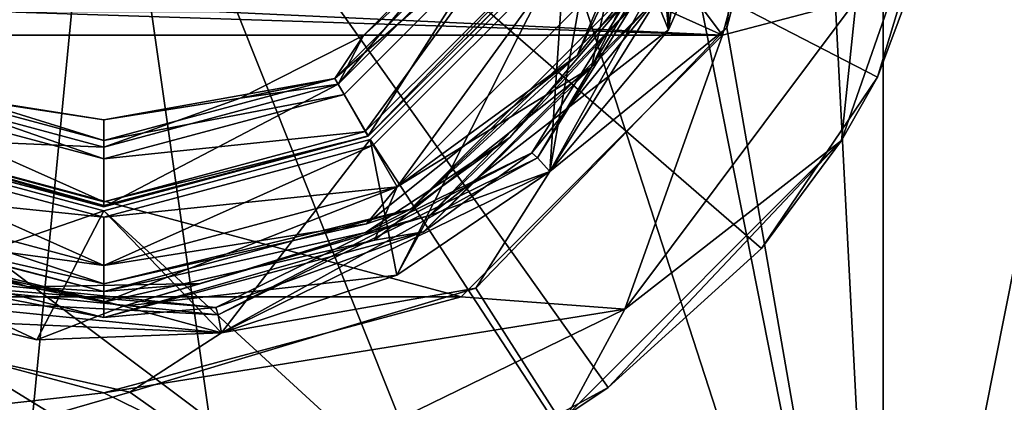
# Model space of a CAD drawing. Header units: millimetres. Extents: x -120 to 80, y -50 to 50.
# Tile 13 of 16: x -3 to 35, y -28 to -13. Entities that reach past the tile are written whole.
import ezdxf

# ---------------------------------------------------------------- set-up
doc = ezdxf.new("R2010")
doc.units = ezdxf.units.MM
doc.header["$LTSCALE"] = 65.185185
for name, color, linetype in [('1', 7, 'CONTINUOUS'), ('10', 7, 'CONTINUOUS'), ('100', 7, 'CONTINUOUS'), ('102', 7, 'CONTINUOUS'), ('105', 7, 'CONTINUOUS'), ('11', 7, 'CONTINUOUS'), ('113', 7, 'CONTINUOUS'), ('12', 7, 'CONTINUOUS'), ('121', 7, 'CONTINUOUS'), ('123', 7, 'CONTINUOUS'), ('13', 7, 'CONTINUOUS'), ('14', 7, 'CONTINUOUS'), ('15', 7, 'CONTINUOUS'), ('16', 7, 'CONTINUOUS'), ('17', 7, 'CONTINUOUS'), ('2', 7, 'CONTINUOUS'), ('3', 7, 'CONTINUOUS'), ('4', 7, 'CONTINUOUS'), ('5', 7, 'CONTINUOUS'), ('50', 7, 'CONTINUOUS'), ('51', 7, 'CONTINUOUS'), ('59', 7, 'CONTINUOUS'), ('6', 7, 'CONTINUOUS'), ('60', 7, 'CONTINUOUS'), ('7', 7, 'CONTINUOUS'), ('8', 7, 'CONTINUOUS'), ('81', 7, 'CONTINUOUS'), ('82', 7, 'CONTINUOUS'), ('83', 7, 'CONTINUOUS'), ('84', 7, 'CONTINUOUS'), ('85', 7, 'CONTINUOUS'), ('86', 7, 'CONTINUOUS'), ('87', 7, 'CONTINUOUS'), ('88', 7, 'CONTINUOUS'), ('89', 7, 'CONTINUOUS'), ('9', 7, 'CONTINUOUS'), ('90', 7, 'CONTINUOUS'), ('91', 7, 'CONTINUOUS'), ('92', 7, 'CONTINUOUS'), ('93', 7, 'CONTINUOUS'), ('94', 7, 'CONTINUOUS'), ('99', 7, 'CONTINUOUS')]:
    doc.layers.add(name, color=color, linetype=linetype)

msp = doc.modelspace()

# ---------------------------------------------------------------- linework, layer by layer
at = {"layer": '1', "linetype": 'CONTINUOUS'}
for points in [[(9.25, -16.021, 61.5), (10.068, -17.454, 61.5), (16.021, -9.25, 61.5), (9.25, -16.021, 61.5)], [(10.068, -17.454, 61.5), (17.448, -10.078, 61.5), (16.021, -9.25, 61.5), (10.068, -17.454, 61.5)], [(-10.068, -17.454, 61.5), (0, -20.15, 61.5), (-9.25, -16.021, 61.5), (-10.068, -17.454, 61.5)], [(0, -20.15, 61.5), (0, -18.5, 61.5), (-9.25, -16.021, 61.5), (0, -20.15, 61.5)], [(0, -18.5, 61.5), (10.068, -17.454, 61.5), (9.25, -16.021, 61.5), (0, -18.5, 61.5)], [(0, -20.15, 61.5), (10.068, -17.454, 61.5), (0, -18.5, 61.5), (0, -20.15, 61.5)]]:
    msp.add_3dface(points, dxfattribs=at)
at = {"layer": '10', "linetype": 'CONTINUOUS'}
for points in [[(8.9, -15.415, 60.8), (15.415, -8.9, 60.8), (8.9, -15.415, 27.8), (8.9, -15.415, 60.8)], [(8.9, -15.415, 27.8), (15.415, -8.9, 60.8), (15.415, -8.9, 27.8), (8.9, -15.415, 27.8)], [(0, -17.8, 27.8), (0, -17.8, 60.8), (8.9, -15.415, 60.8), (0, -17.8, 27.8)], [(0, -17.8, 27.8), (8.9, -15.415, 60.8), (8.9, -15.415, 27.8), (0, -17.8, 27.8)]]:
    msp.add_3dface(points, dxfattribs=at)
at = {"layer": '100', "linetype": 'CONTINUOUS'}
for points in [[(28.385, -17.791, 59), (33.292, -3.726, 59), (29.771, -15.359, 92), (28.385, -17.791, 59)], [(29.771, -15.359, 92), (33.292, -3.726, 59), (32.554, -7.903, 92), (29.771, -15.359, 92)], [(25.308, -21.949, 92), (28.385, -17.791, 59), (29.771, -15.359, 92), (25.308, -21.949, 92)], [(17.865, -28.339, 59), (28.385, -17.791, 59), (19.416, -27.3, 92), (17.865, -28.339, 59)], [(19.416, -27.3, 92), (28.385, -17.791, 59), (25.308, -21.949, 92), (19.416, -27.3, 92)], [(12.428, -31.109, 92), (17.865, -28.339, 59), (19.416, -27.3, 92), (12.428, -31.109, 92)]]:
    msp.add_3dface(points, dxfattribs=at)
at = {"layer": '102', "linetype": 'CONTINUOUS'}
for points in [[(0, 0, 95), (-31.645, -10.994, 92), (-21.319, -21.319, 92.574), (0, 0, 95)], [(-10.994, -31.645, 92), (0, 0, 95), (-21.319, -21.319, 92.574), (-10.994, -31.645, 92)], [(-10.994, -31.645, 92), (-3.218, -33.345, 92), (0, 0, 95), (-10.994, -31.645, 92)], [(-3.218, -33.345, 92), (4.738, -33.163, 92), (0, 0, 95), (-3.218, -33.345, 92)], [(4.738, -33.163, 92), (12.428, -31.109, 92), (0, 0, 95), (4.738, -33.163, 92)], [(12.428, -31.109, 92), (19.416, -27.3, 92), (0, 0, 95), (12.428, -31.109, 92)], [(19.416, -27.3, 92), (25.308, -21.949, 92), (0, 0, 95), (19.416, -27.3, 92)], [(25.308, -21.949, 92), (29.771, -15.359, 92), (0, 0, 95), (25.308, -21.949, 92)], [(29.771, -15.359, 92), (32.554, -7.903, 92), (0, 0, 95), (29.771, -15.359, 92)]]:
    msp.add_3dface(points, dxfattribs=at)
at = {"layer": '105', "linetype": 'CONTINUOUS'}
for points in [[(27.5, 0, 91), (27.5, 0, 90), (23.816, -13.75, 90), (27.5, 0, 91)], [(27.5, 0, 91), (23.816, -13.75, 90), (23.816, -13.749, 91), (27.5, 0, 91)], [(23.816, -13.75, 90), (13.75, -23.815, 90), (23.816, -13.749, 91), (23.816, -13.75, 90)], [(23.816, -13.749, 91), (13.75, -23.815, 90), (13.75, -23.815, 91), (23.816, -13.749, 91)], [(0, -27.5, 90), (-13.75, -23.815, 90), (0, -27.5, 91), (0, -27.5, 90)], [(0, -27.5, 91), (-13.75, -23.815, 90), (-13.75, -23.815, 91), (0, -27.5, 91)], [(13.75, -23.815, 90), (0, -27.5, 90), (13.75, -23.815, 91), (13.75, -23.815, 90)], [(13.75, -23.815, 91), (0, -27.5, 90), (0, -27.5, 91), (13.75, -23.815, 91)]]:
    msp.add_3dface(points, dxfattribs=at)
at = {"layer": '11', "linetype": 'CONTINUOUS'}
for points in [[(16.021, -9.25, 61.5), (15.415, -8.9, 60.8), (8.9, -15.415, 60.8), (16.021, -9.25, 61.5)], [(9.25, -16.021, 61.5), (16.021, -9.25, 61.5), (8.9, -15.415, 60.8), (9.25, -16.021, 61.5)], [(0, -17.8, 60.8), (9.25, -16.021, 61.5), (8.9, -15.415, 60.8), (0, -17.8, 60.8)], [(0, -18.5, 61.5), (9.25, -16.021, 61.5), (0, -17.8, 60.8), (0, -18.5, 61.5)]]:
    msp.add_3dface(points, dxfattribs=at)
at = {"layer": '113', "linetype": 'CONTINUOUS'}
for points in [[(13.5, 0, 91), (23.816, -13.749, 91), (10.922, -7.935, 91), (13.5, 0, 91)], [(27.5, 0, 91), (23.816, -13.749, 91), (13.5, 0, 91), (27.5, 0, 91)], [(10.922, -7.935, 91), (23.816, -13.749, 91), (4.172, -12.839, 91), (10.922, -7.935, 91)], [(23.816, -13.749, 91), (-23.816, -13.749, 91), (-4.172, -12.839, 91), (23.816, -13.749, 91)], [(4.172, -12.839, 91), (23.816, -13.749, 91), (-4.172, -12.839, 91), (4.172, -12.839, 91)], [(23.816, -13.749, 91), (13.75, -23.815, 91), (-23.816, -13.749, 91), (23.816, -13.749, 91)], [(13.75, -23.815, 91), (-13.75, -23.815, 91), (-23.816, -13.749, 91), (13.75, -23.815, 91)], [(13.75, -23.815, 91), (0, -27.5, 91), (-13.75, -23.815, 91), (13.75, -23.815, 91)]]:
    msp.add_3dface(points, dxfattribs=at)
at = {"layer": '12', "linetype": 'CONTINUOUS'}
for points in [[(-9.25, -16.021, 61.5), (0, -18.5, 61.5), (-8.9, -15.415, 60.8), (-9.25, -16.021, 61.5)], [(0, -18.5, 61.5), (0, -17.8, 60.8), (-8.9, -15.415, 60.8), (0, -18.5, 61.5)]]:
    msp.add_3dface(points, dxfattribs=at)
at = {"layer": '121', "linetype": 'CONTINUOUS'}
for points in [[(23.816, -13.75, 90), (27.5, 0, 90), (28.957, -12.4, 90), (23.816, -13.75, 90)], [(20.057, -24.289, 90), (23.816, -13.75, 90), (28.957, -12.4, 90), (20.057, -24.289, 90)], [(13.75, -23.815, 90), (23.816, -13.75, 90), (20.057, -24.289, 90), (13.75, -23.815, 90)], [(-13.75, -23.815, 90), (0, -27.5, 90), (-11.065, -28.745, 90), (-13.75, -23.815, 90)], [(0, -27.5, 90), (13.75, -23.815, 90), (20.057, -24.289, 90), (0, -27.5, 90)], [(6.697, -30.78, 90), (0, -27.5, 90), (20.057, -24.289, 90), (6.697, -30.78, 90)], [(-11.065, -28.745, 90), (0, -27.5, 90), (6.697, -30.78, 90), (-11.065, -28.745, 90)]]:
    msp.add_3dface(points, dxfattribs=at)
at = {"layer": '123', "linetype": 'CONTINUOUS'}
for points in [[(28.957, -12.399, 59), (20.057, -24.289, 59), (28.957, -12.4, 90), (28.957, -12.399, 59)], [(20.057, -24.289, 59), (20.057, -24.289, 90), (28.957, -12.4, 90), (20.057, -24.289, 59)], [(6.698, -30.78, 59), (6.697, -30.78, 90), (20.057, -24.289, 90), (6.698, -30.78, 59)], [(20.057, -24.289, 59), (6.698, -30.78, 59), (20.057, -24.289, 90), (20.057, -24.289, 59)]]:
    msp.add_3dface(points, dxfattribs=at)
at = {"layer": '13', "linetype": 'CONTINUOUS'}
for points in [[(-5.253, -16.168, 27), (-8.9, -15.415, 27.8), (0, -17.8, 27.8), (-5.253, -16.168, 27)], [(0, -17, 27), (-5.253, -16.168, 27), (0, -17.8, 27.8), (0, -17, 27)]]:
    msp.add_3dface(points, dxfattribs=at)
at = {"layer": '14', "linetype": 'CONTINUOUS'}
for points in [[(9.992, -13.753, 27), (8.9, -15.415, 27.8), (15.415, -8.9, 27.8), (9.992, -13.753, 27)], [(13.753, -9.992, 27), (9.992, -13.753, 27), (15.415, -8.9, 27.8), (13.753, -9.992, 27)], [(9.992, -13.753, 27), (5.253, -16.168, 27), (8.9, -15.415, 27.8), (9.992, -13.753, 27)], [(0, -17, 27), (0, -17.8, 27.8), (8.9, -15.415, 27.8), (0, -17, 27)], [(5.253, -16.168, 27), (0, -17, 27), (8.9, -15.415, 27.8), (5.253, -16.168, 27)]]:
    msp.add_3dface(points, dxfattribs=at)
at = {"layer": '15', "linetype": 'CONTINUOUS'}
for points in [[(0, -20.35, 20), (-10.175, -17.624, 61.3), (-10.175, -17.623, 20), (0, -20.35, 20)], [(0, -20.35, 61.3), (-10.175, -17.624, 61.3), (0, -20.35, 20), (0, -20.35, 61.3)]]:
    msp.add_3dface(points, dxfattribs=at)
at = {"layer": '16', "linetype": 'CONTINUOUS'}
for points in [[(17.624, -10.175, 61.3), (10.175, -17.624, 61.3), (17.624, -10.175, 20), (17.624, -10.175, 61.3)], [(17.624, -10.175, 20), (10.175, -17.624, 61.3), (10.175, -17.623, 20), (17.624, -10.175, 20)], [(10.175, -17.624, 61.3), (0, -20.35, 61.3), (10.175, -17.623, 20), (10.175, -17.624, 61.3)], [(0, -20.35, 61.3), (0, -20.35, 20), (10.175, -17.623, 20), (0, -20.35, 61.3)]]:
    msp.add_3dface(points, dxfattribs=at)
at = {"layer": '17', "linetype": 'CONTINUOUS'}
for points in [[(9.025, -15.632, 20), (15.632, -9.025, 20), (10.175, -17.623, 20), (9.025, -15.632, 20)], [(15.632, -9.025, 20), (17.624, -10.175, 20), (10.175, -17.623, 20), (15.632, -9.025, 20)], [(-9.025, -15.632, 20), (0, -18.05, 20), (-10.175, -17.623, 20), (-9.025, -15.632, 20)], [(0, -18.05, 20), (9.025, -15.632, 20), (0, -20.35, 20), (0, -18.05, 20)], [(0, -20.35, 20), (9.025, -15.632, 20), (10.175, -17.623, 20), (0, -20.35, 20)], [(0, -18.05, 20), (0, -20.35, 20), (-10.175, -17.623, 20), (0, -18.05, 20)]]:
    msp.add_3dface(points, dxfattribs=at)
at = {"layer": '2', "linetype": 'CONTINUOUS'}
for points in [[(0, -18.05, 20), (-9.025, -15.632, 20), (0, -18.05, 22), (0, -18.05, 20)], [(0, -18.05, 22), (-9.025, -15.632, 20), (-9.025, -15.632, 22), (0, -18.05, 22)]]:
    msp.add_3dface(points, dxfattribs=at)
at = {"layer": '3', "linetype": 'CONTINUOUS'}
for points in [[(15.632, -9.025, 20), (9.025, -15.632, 20), (15.632, -9.025, 22), (15.632, -9.025, 20)], [(15.632, -9.025, 22), (9.025, -15.632, 20), (9.025, -15.632, 22), (15.632, -9.025, 22)], [(0, -18.05, 20), (0, -18.05, 22), (9.025, -15.632, 22), (0, -18.05, 20)], [(9.025, -15.632, 20), (0, -18.05, 20), (9.025, -15.632, 22), (9.025, -15.632, 20)]]:
    msp.add_3dface(points, dxfattribs=at)
at = {"layer": '4', "linetype": 'CONTINUOUS'}
for points in [[(17.448, -10.078, 61.5), (10.068, -17.454, 61.5), (10.175, -17.624, 61.3), (17.448, -10.078, 61.5)], [(17.624, -10.175, 61.3), (17.448, -10.078, 61.5), (10.175, -17.624, 61.3), (17.624, -10.175, 61.3)], [(10.068, -17.454, 61.5), (0, -20.15, 61.5), (10.175, -17.624, 61.3), (10.068, -17.454, 61.5)], [(10.175, -17.624, 61.3), (0, -20.15, 61.5), (0, -20.291, 61.441), (10.175, -17.624, 61.3)], [(0, -20.35, 61.3), (10.175, -17.624, 61.3), (0, -20.291, 61.441), (0, -20.35, 61.3)]]:
    msp.add_3dface(points, dxfattribs=at)
at = {"layer": '5', "linetype": 'CONTINUOUS'}
for points in [[(0, -20.35, 61.3), (-10.068, -17.454, 61.5), (-10.175, -17.624, 61.3), (0, -20.35, 61.3)], [(0, -20.15, 61.5), (-10.068, -17.454, 61.5), (0, -20.291, 61.441), (0, -20.15, 61.5)], [(-10.068, -17.454, 61.5), (0, -20.35, 61.3), (0, -20.291, 61.441), (-10.068, -17.454, 61.5)]]:
    msp.add_3dface(points, dxfattribs=at)
at = {"layer": '50', "linetype": 'CONTINUOUS'}
for points in [[(10.25, -17.753, 27), (17.753, -10.25, 27), (10.25, -17.753, 26), (10.25, -17.753, 27)], [(10.25, -17.753, 26), (17.753, -10.25, 27), (17.753, -10.25, 26), (10.25, -17.753, 26)], [(0, -20.5, 27), (10.25, -17.753, 27), (0, -20.5, 26), (0, -20.5, 27)], [(0, -20.5, 26), (10.25, -17.753, 27), (10.25, -17.753, 26), (0, -20.5, 26)]]:
    msp.add_3dface(points, dxfattribs=at)
at = {"layer": '51', "linetype": 'CONTINUOUS'}
for points in [[(0, -20.5, 27), (0, -20.5, 26), (-10.25, -17.753, 26), (0, -20.5, 27)], [(0, -20.5, 27), (-10.25, -17.753, 26), (-10.25, -17.753, 27), (0, -20.5, 27)]]:
    msp.add_3dface(points, dxfattribs=at)
at = {"layer": '59', "linetype": 'CONTINUOUS'}
for points in [[(30, 48, 26), (30, -48, 26), (27.5, 0, 26), (30, 48, 26)], [(30, -48, 26), (30, 48, 26), (48.348, 44.355, 26), (30, -48, 26)], [(48.348, -44.355, 26), (30, -48, 26), (48.348, 44.355, 26), (48.348, -44.355, 26)], [(21.728, -13.537, 26), (20.5, 0, 26), (21.728, 13.537, 26), (21.728, -13.537, 26)], [(24.613, 7.04, 26), (21.728, -13.537, 26), (21.728, 13.537, 26), (24.613, 7.04, 26)], [(24.613, -7.04, 26), (21.728, -13.537, 26), (24.613, 7.04, 26), (24.613, -7.04, 26)], [(17.753, -10.25, 26), (20.5, 0, 26), (17.168, -18.99, 26), (17.753, -10.25, 26)], [(17.168, -18.99, 26), (20.5, 0, 26), (21.728, -13.537, 26), (17.168, -18.99, 26)], [(27.5, 0, 26), (30, -48, 26), (23.98, -13.461, 26), (27.5, 0, 26)], [(10.25, -17.753, 26), (17.753, -10.25, 26), (11.283, -22.98, 26), (10.25, -17.753, 26)], [(11.283, -22.98, 26), (17.753, -10.25, 26), (17.168, -18.99, 26), (11.283, -22.98, 26)], [(23.98, -13.461, 26), (30, -48, 26), (14.323, -23.475, 26), (23.98, -13.461, 26)], [(-10.25, -17.753, 26), (0, -20.5, 26), (-9.48, -23.78, 26), (-10.25, -17.753, 26)], [(0, -20.5, 26), (10.25, -17.753, 26), (4.529, -25.196, 26), (0, -20.5, 26)], [(4.529, -25.196, 26), (10.25, -17.753, 26), (11.283, -22.98, 26), (4.529, -25.196, 26)], [(-9.48, -23.78, 26), (0, -20.5, 26), (-2.575, -25.47, 26), (-9.48, -23.78, 26)], [(-2.575, -25.47, 26), (0, -20.5, 26), (4.529, -25.196, 26), (-2.575, -25.47, 26)], [(14.323, -23.475, 26), (30, -48, 26), (1.001, -27.482, 26), (14.323, -23.475, 26)], [(1.001, -27.482, 26), (-70, -48, 26), (-12.578, -24.455, 26), (1.001, -27.482, 26)], [(30, -48, 26), (-70, -48, 26), (1.001, -27.482, 26), (30, -48, 26)]]:
    msp.add_3dface(points, dxfattribs=at)
at = {"layer": '6', "linetype": 'CONTINUOUS'}
for points in [[(15.632, -9.025, 22), (9.025, -15.632, 22), (13.753, -9.993, 22), (15.632, -9.025, 22)], [(13.753, -9.993, 22), (9.025, -15.632, 22), (9.992, -13.754, 22), (13.753, -9.993, 22)], [(9.992, -13.754, 22), (9.025, -15.632, 22), (5.253, -16.168, 22), (9.992, -13.754, 22)], [(0, -18.05, 22), (-9.025, -15.632, 22), (0, -17, 22), (0, -18.05, 22)], [(0, -17, 22), (-9.025, -15.632, 22), (-5.253, -16.168, 22), (0, -17, 22)], [(9.025, -15.632, 22), (0, -18.05, 22), (5.253, -16.168, 22), (9.025, -15.632, 22)], [(5.253, -16.168, 22), (0, -18.05, 22), (0, -17, 22), (5.253, -16.168, 22)]]:
    msp.add_3dface(points, dxfattribs=at)
at = {"layer": '60', "linetype": 'CONTINUOUS'}
for points in [[(30, 48, 27), (20.5, 0, 27), (30, -48, 27), (30, 48, 27)], [(48.348, 44.355, 27), (30, 48, 27), (48.348, -44.355, 27), (48.348, 44.355, 27)], [(48.348, -44.355, 27), (30, 48, 27), (30, -48, 27), (48.348, -44.355, 27)], [(-48, 0, 27), (-49.904, -4.596, 27), (30, -48, 27), (-48, 0, 27)], [(-10.25, -17.753, 27), (-48, 0, 27), (30, -48, 27), (-10.25, -17.753, 27)], [(20.5, 0, 27), (17.753, -10.25, 27), (30, -48, 27), (20.5, 0, 27)], [(-59.096, -4.596, 27), (-70, -48, 27), (30, -48, 27), (-59.096, -4.596, 27)], [(-54.5, -6.5, 27), (-59.096, -4.596, 27), (30, -48, 27), (-54.5, -6.5, 27)], [(-49.904, -4.596, 27), (-54.5, -6.5, 27), (30, -48, 27), (-49.904, -4.596, 27)], [(17.753, -10.25, 27), (10.25, -17.753, 27), (30, -48, 27), (17.753, -10.25, 27)], [(0, -20.5, 27), (-10.25, -17.753, 27), (30, -48, 27), (0, -20.5, 27)], [(10.25, -17.753, 27), (0, -20.5, 27), (30, -48, 27), (10.25, -17.753, 27)]]:
    msp.add_3dface(points, dxfattribs=at)
at = {"layer": '7', "linetype": 'CONTINUOUS'}
for points in [[(0, -17, 22), (-5.253, -16.168, 22), (0, -17, 27), (0, -17, 22)], [(0, -17, 27), (-5.253, -16.168, 22), (-5.253, -16.168, 27), (0, -17, 27)]]:
    msp.add_3dface(points, dxfattribs=at)
at = {"layer": '8', "linetype": 'CONTINUOUS'}
for points in [[(-8.9, -15.415, 60.8), (0, -17.8, 60.8), (-8.9, -15.415, 27.8), (-8.9, -15.415, 60.8)], [(-8.9, -15.415, 27.8), (0, -17.8, 60.8), (0, -17.8, 27.8), (-8.9, -15.415, 27.8)]]:
    msp.add_3dface(points, dxfattribs=at)
at = {"layer": '81', "linetype": 'CONTINUOUS'}
for points in [[(10.375, -17.97, 22.4), (11.293, -19.576, 22.4), (17.97, -10.375, 22.4), (10.375, -17.97, 22.4)], [(11.293, -19.576, 22.4), (19.57, -11.303, 22.4), (17.97, -10.375, 22.4), (11.293, -19.576, 22.4)], [(-11.293, -19.576, 22.4), (0, -22.6, 22.4), (-10.375, -17.97, 22.4), (-11.293, -19.576, 22.4)], [(0, -22.6, 22.4), (0, -20.75, 22.4), (-10.375, -17.97, 22.4), (0, -22.6, 22.4)], [(0, -20.75, 22.4), (11.293, -19.576, 22.4), (10.375, -17.97, 22.4), (0, -20.75, 22.4)], [(0, -22.6, 22.4), (11.293, -19.576, 22.4), (0, -20.75, 22.4), (0, -22.6, 22.4)]]:
    msp.add_3dface(points, dxfattribs=at)
at = {"layer": '82', "linetype": 'CONTINUOUS'}
for points in [[(20.438, -11.8, 23.4), (11.8, -20.438, 23.4), (19.936, -12.63, 24), (20.438, -11.8, 23.4)], [(19.936, -12.63, 24), (11.8, -20.438, 23.4), (15.627, -17.685, 24), (19.936, -12.63, 24)], [(15.627, -17.685, 24), (11.8, -20.438, 23.4), (10.081, -21.339, 24), (15.627, -17.685, 24)], [(11.8, -20.438, 23.4), (0, -23.6, 23.4), (10.081, -21.339, 24), (11.8, -20.438, 23.4)], [(-2.904, -23.421, 24), (0, -23.6, 23.4), (-11.557, -20.577, 23.4), (-2.904, -23.421, 24)], [(-9.315, -21.684, 24), (-2.904, -23.421, 24), (-11.557, -20.577, 23.4), (-9.315, -21.684, 24)], [(10.081, -21.339, 24), (0, -23.6, 23.4), (3.736, -23.302, 24), (10.081, -21.339, 24)], [(3.736, -23.302, 24), (0, -23.6, 23.4), (-2.904, -23.421, 24), (3.736, -23.302, 24)]]:
    msp.add_3dface(points, dxfattribs=at)
at = {"layer": '83', "linetype": 'CONTINUOUS'}
for points in [[(27.5, 0, 26), (23.98, -13.461, 26), (27.5, 0, 25), (27.5, 0, 26)], [(27.5, 0, 25), (23.98, -13.461, 26), (23.981, -13.46, 25), (27.5, 0, 25)], [(23.98, -13.461, 26), (14.323, -23.475, 26), (14.324, -23.475, 25), (23.98, -13.461, 26)], [(23.981, -13.46, 25), (23.98, -13.461, 26), (14.324, -23.475, 25), (23.981, -13.46, 25)], [(14.323, -23.475, 26), (1.001, -27.482, 26), (1.001, -27.482, 25), (14.323, -23.475, 26)], [(14.324, -23.475, 25), (14.323, -23.475, 26), (1.001, -27.482, 25), (14.324, -23.475, 25)], [(1.001, -27.482, 26), (-12.578, -24.455, 26), (1.001, -27.482, 25), (1.001, -27.482, 26)], [(1.001, -27.482, 25), (-12.578, -24.455, 26), (-12.578, -24.455, 25), (1.001, -27.482, 25)]]:
    msp.add_3dface(points, dxfattribs=at)
at = {"layer": '84', "linetype": 'CONTINUOUS'}
for points in [[(27.5, 0, 25), (23.981, -13.46, 25), (24.613, -7.038, 25), (27.5, 0, 25)], [(24.613, -7.038, 25), (23.981, -13.46, 25), (17.171, -18.987, 25), (24.613, -7.038, 25)], [(23.981, -13.46, 25), (14.324, -23.475, 25), (17.171, -18.987, 25), (23.981, -13.46, 25)], [(17.171, -18.987, 25), (14.324, -23.475, 25), (4.536, -25.195, 25), (17.171, -18.987, 25)], [(14.324, -23.475, 25), (1.001, -27.482, 25), (4.536, -25.195, 25), (14.324, -23.475, 25)], [(4.536, -25.195, 25), (-12.578, -24.455, 25), (-9.471, -23.783, 25), (4.536, -25.195, 25)], [(1.001, -27.482, 25), (-12.578, -24.455, 25), (4.536, -25.195, 25), (1.001, -27.482, 25)]]:
    msp.add_3dface(points, dxfattribs=at)
at = {"layer": '85', "linetype": 'CONTINUOUS'}
for points in [[(16.478, -18.265, 24), (21.304, -12.3, 23.4), (23.649, -6.773, 24), (16.478, -18.265, 24)], [(12.3, -21.304, 23.4), (21.304, -12.3, 23.4), (16.478, -18.265, 24), (12.3, -21.304, 23.4)], [(4.311, -24.219, 24), (12.3, -21.304, 23.4), (16.478, -18.265, 24), (4.311, -24.219, 24)], [(0, -24.6, 23.4), (12.3, -21.304, 23.4), (4.311, -24.219, 24), (0, -24.6, 23.4)], [(-11.776, -21.599, 23.4), (0, -24.6, 23.4), (-9.164, -22.829, 24), (-11.776, -21.599, 23.4)], [(-9.164, -22.829, 24), (0, -24.6, 23.4), (4.311, -24.219, 24), (-9.164, -22.829, 24)]]:
    msp.add_3dface(points, dxfattribs=at)
at = {"layer": '86', "linetype": 'CONTINUOUS'}
for points in [[(17.97, -10.375, 21.4), (11.293, -19.576, 21.4), (10.375, -17.97, 21.4), (17.97, -10.375, 21.4)], [(19.57, -11.303, 21.4), (11.293, -19.576, 21.4), (17.97, -10.375, 21.4), (19.57, -11.303, 21.4)], [(0, -20.75, 21.4), (-11.293, -19.576, 21.4), (-10.375, -17.97, 21.4), (0, -20.75, 21.4)], [(11.293, -19.576, 21.4), (0, -22.6, 21.4), (10.375, -17.97, 21.4), (11.293, -19.576, 21.4)], [(0, -22.6, 21.4), (0, -20.75, 21.4), (10.375, -17.97, 21.4), (0, -22.6, 21.4)], [(0, -22.6, 21.4), (-11.293, -19.576, 21.4), (0, -20.75, 21.4), (0, -22.6, 21.4)]]:
    msp.add_3dface(points, dxfattribs=at)
at = {"layer": '87', "linetype": 'CONTINUOUS'}
for points in [[(-10.375, -17.97, 22.4), (0, -20.75, 22.4), (-10.375, -17.97, 21.4), (-10.375, -17.97, 22.4)], [(0, -20.75, 22.4), (0, -20.75, 21.4), (-10.375, -17.97, 21.4), (0, -20.75, 22.4)]]:
    msp.add_3dface(points, dxfattribs=at)
at = {"layer": '88', "linetype": 'CONTINUOUS'}
for points in [[(10.375, -17.97, 22.4), (17.97, -10.375, 22.4), (10.375, -17.97, 21.4), (10.375, -17.97, 22.4)], [(17.97, -10.375, 22.4), (17.97, -10.375, 21.4), (10.375, -17.97, 21.4), (17.97, -10.375, 22.4)], [(0, -20.75, 22.4), (10.375, -17.97, 22.4), (0, -20.75, 21.4), (0, -20.75, 22.4)], [(0, -20.75, 21.4), (10.375, -17.97, 22.4), (10.375, -17.97, 21.4), (0, -20.75, 21.4)]]:
    msp.add_3dface(points, dxfattribs=at)
at = {"layer": '89', "linetype": 'CONTINUOUS'}
for points in [[(16.478, -18.265, 24), (23.649, -6.773, 24), (16.692, -18.467, 24.707), (16.478, -18.265, 24)], [(16.692, -18.467, 24.707), (23.649, -6.773, 24), (23.933, -6.846, 24.707), (16.692, -18.467, 24.707)], [(17.171, -18.987, 25), (16.692, -18.467, 24.707), (23.933, -6.846, 24.707), (17.171, -18.987, 25)], [(24.613, -7.038, 25), (17.171, -18.987, 25), (23.933, -6.846, 24.707), (24.613, -7.038, 25)], [(4.311, -24.219, 24), (16.478, -18.265, 24), (4.4, -24.501, 24.707), (4.311, -24.219, 24)], [(4.4, -24.501, 24.707), (16.478, -18.265, 24), (16.692, -18.467, 24.707), (4.4, -24.501, 24.707)], [(4.536, -25.195, 25), (4.4, -24.501, 24.707), (16.692, -18.467, 24.707), (4.536, -25.195, 25)], [(17.171, -18.987, 25), (4.536, -25.195, 25), (16.692, -18.467, 24.707), (17.171, -18.987, 25)], [(-9.164, -22.829, 24), (4.311, -24.219, 24), (-9.223, -23.121, 24.707), (-9.164, -22.829, 24)], [(-9.471, -23.783, 25), (-9.223, -23.121, 24.707), (4.4, -24.501, 24.707), (-9.471, -23.783, 25)], [(-9.223, -23.121, 24.707), (4.311, -24.219, 24), (4.4, -24.501, 24.707), (-9.223, -23.121, 24.707)], [(4.536, -25.195, 25), (-9.471, -23.783, 25), (4.4, -24.501, 24.707), (4.536, -25.195, 25)]]:
    msp.add_3dface(points, dxfattribs=at)
at = {"layer": '9', "linetype": 'CONTINUOUS'}
for points in [[(13.753, -9.993, 22), (9.992, -13.754, 22), (13.753, -9.992, 27), (13.753, -9.993, 22)], [(13.753, -9.992, 27), (9.992, -13.754, 22), (9.992, -13.753, 27), (13.753, -9.992, 27)], [(9.992, -13.754, 22), (5.253, -16.168, 22), (9.992, -13.753, 27), (9.992, -13.754, 22)], [(9.992, -13.753, 27), (5.253, -16.168, 22), (5.253, -16.168, 27), (9.992, -13.753, 27)], [(5.253, -16.168, 22), (0, -17, 22), (5.253, -16.168, 27), (5.253, -16.168, 22)], [(0, -17, 22), (0, -17, 27), (5.253, -16.168, 27), (0, -17, 22)]]:
    msp.add_3dface(points, dxfattribs=at)
at = {"layer": '90', "linetype": 'CONTINUOUS'}
for points in [[(19.57, -11.303, 22.4), (18.222, -14.532, 22.693), (22.723, -5.186, 22.693), (19.57, -11.303, 22.4)], [(18.222, -14.532, 22.693), (20.438, -11.8, 23.4), (22.723, -5.186, 22.693), (18.222, -14.532, 22.693)], [(19.57, -11.303, 22.4), (11.293, -19.576, 22.4), (18.222, -14.532, 22.693), (19.57, -11.303, 22.4)], [(11.8, -20.438, 23.4), (20.438, -11.8, 23.4), (18.222, -14.532, 22.693), (11.8, -20.438, 23.4)], [(11.293, -19.576, 22.4), (10.113, -20.999, 22.693), (18.222, -14.532, 22.693), (11.293, -19.576, 22.4)], [(10.113, -20.999, 22.693), (11.8, -20.438, 23.4), (18.222, -14.532, 22.693), (10.113, -20.999, 22.693)], [(11.293, -19.576, 22.4), (0, -22.6, 22.4), (10.113, -20.999, 22.693), (11.293, -19.576, 22.4)], [(0, -23.6, 23.4), (11.8, -20.438, 23.4), (0, -23.307, 22.693), (0, -23.6, 23.4)], [(0, -23.307, 22.693), (11.8, -20.438, 23.4), (10.113, -20.999, 22.693), (0, -23.307, 22.693)], [(0, -22.6, 22.4), (0, -23.307, 22.693), (10.113, -20.999, 22.693), (0, -22.6, 22.4)]]:
    msp.add_3dface(points, dxfattribs=at)
at = {"layer": '91', "linetype": 'CONTINUOUS'}
for points in [[(0, -22.6, 22.4), (-11.293, -19.576, 22.4), (0, -23.307, 22.693), (0, -22.6, 22.4)], [(0, -23.307, 22.693), (-11.293, -19.576, 22.4), (-10.113, -20.999, 22.693), (0, -23.307, 22.693)], [(-11.557, -20.577, 23.4), (0, -23.6, 23.4), (-10.113, -20.999, 22.693), (-11.557, -20.577, 23.4)], [(0, -23.6, 23.4), (0, -23.307, 22.693), (-10.113, -20.999, 22.693), (0, -23.6, 23.4)]]:
    msp.add_3dface(points, dxfattribs=at)
at = {"layer": '92', "linetype": 'CONTINUOUS'}
for points in [[(21.728, -13.537, 26), (24.613, -7.04, 26), (21.072, -11.872, 25.414), (21.728, -13.537, 26)], [(12.531, -20.687, 25.414), (21.728, -13.537, 26), (21.072, -11.872, 25.414), (12.531, -20.687, 25.414)], [(15.627, -17.685, 24), (12.531, -20.687, 25.414), (21.072, -11.872, 25.414), (15.627, -17.685, 24)], [(19.936, -12.63, 24), (15.627, -17.685, 24), (21.072, -11.872, 25.414), (19.936, -12.63, 24)], [(17.168, -18.99, 26), (21.728, -13.537, 26), (12.531, -20.687, 25.414), (17.168, -18.99, 26)], [(15.627, -17.685, 24), (10.081, -21.339, 24), (12.531, -20.687, 25.414), (15.627, -17.685, 24)], [(11.283, -22.98, 26), (17.168, -18.99, 26), (12.531, -20.687, 25.414), (11.283, -22.98, 26)], [(0.762, -24.174, 25.414), (11.283, -22.98, 26), (12.531, -20.687, 25.414), (0.762, -24.174, 25.414)], [(3.736, -23.302, 24), (0.762, -24.174, 25.414), (12.531, -20.687, 25.414), (3.736, -23.302, 24)], [(10.081, -21.339, 24), (3.736, -23.302, 24), (12.531, -20.687, 25.414), (10.081, -21.339, 24)], [(-9.48, -23.78, 26), (-2.575, -25.47, 26), (-11.202, -21.435, 25.414), (-9.48, -23.78, 26)], [(-11.202, -21.435, 25.414), (-2.575, -25.47, 26), (0.762, -24.174, 25.414), (-11.202, -21.435, 25.414)], [(-9.315, -21.684, 24), (-11.202, -21.435, 25.414), (0.762, -24.174, 25.414), (-9.315, -21.684, 24)], [(-2.904, -23.421, 24), (-9.315, -21.684, 24), (0.762, -24.174, 25.414), (-2.904, -23.421, 24)], [(4.529, -25.196, 26), (11.283, -22.98, 26), (0.762, -24.174, 25.414), (4.529, -25.196, 26)], [(3.736, -23.302, 24), (-2.904, -23.421, 24), (0.762, -24.174, 25.414), (3.736, -23.302, 24)], [(-2.575, -25.47, 26), (4.529, -25.196, 26), (0.762, -24.174, 25.414), (-2.575, -25.47, 26)]]:
    msp.add_3dface(points, dxfattribs=at)
at = {"layer": '93', "linetype": 'CONTINUOUS'}
for points in [[(21.304, -12.3, 23.4), (18.775, -14.973, 21.986), (23.412, -5.344, 21.986), (21.304, -12.3, 23.4)], [(18.775, -14.973, 21.986), (19.57, -11.303, 21.4), (23.412, -5.344, 21.986), (18.775, -14.973, 21.986)], [(11.293, -19.576, 21.4), (19.57, -11.303, 21.4), (18.775, -14.973, 21.986), (11.293, -19.576, 21.4)], [(21.304, -12.3, 23.4), (12.3, -21.304, 23.4), (18.775, -14.973, 21.986), (21.304, -12.3, 23.4)], [(12.3, -21.304, 23.4), (10.419, -21.636, 21.986), (18.775, -14.973, 21.986), (12.3, -21.304, 23.4)], [(10.419, -21.636, 21.986), (11.293, -19.576, 21.4), (18.775, -14.973, 21.986), (10.419, -21.636, 21.986)], [(0, -22.6, 21.4), (11.293, -19.576, 21.4), (0, -24.014, 21.986), (0, -22.6, 21.4)], [(0, -24.014, 21.986), (11.293, -19.576, 21.4), (10.419, -21.636, 21.986), (0, -24.014, 21.986)], [(12.3, -21.304, 23.4), (0, -24.6, 23.4), (10.419, -21.636, 21.986), (12.3, -21.304, 23.4)], [(0, -24.6, 23.4), (0, -24.014, 21.986), (10.419, -21.636, 21.986), (0, -24.6, 23.4)]]:
    msp.add_3dface(points, dxfattribs=at)
at = {"layer": '94', "linetype": 'CONTINUOUS'}
for points in [[(-11.293, -19.576, 21.4), (0, -22.6, 21.4), (-11.604, -21.025, 21.986), (-11.293, -19.576, 21.4)], [(0, -24.014, 21.986), (-11.776, -21.599, 23.4), (-11.604, -21.025, 21.986), (0, -24.014, 21.986)], [(0, -22.6, 21.4), (0, -24.014, 21.986), (-11.604, -21.025, 21.986), (0, -22.6, 21.4)], [(0, -24.6, 23.4), (-11.776, -21.599, 23.4), (0, -24.014, 21.986), (0, -24.6, 23.4)]]:
    msp.add_3dface(points, dxfattribs=at)
at = {"layer": '99', "linetype": 'CONTINUOUS'}
for points in [[(33.292, -3.726, 59), (28.385, -17.791, 59), (28.957, -12.399, 59), (33.292, -3.726, 59)], [(28.957, -12.399, 59), (28.385, -17.791, 59), (20.057, -24.289, 59), (28.957, -12.399, 59)], [(28.385, -17.791, 59), (17.865, -28.339, 59), (20.057, -24.289, 59), (28.385, -17.791, 59)], [(20.057, -24.289, 59), (17.865, -28.339, 59), (6.698, -30.78, 59), (20.057, -24.289, 59)]]:
    msp.add_3dface(points, dxfattribs=at)

doc.saveas('drawing.dxf')
